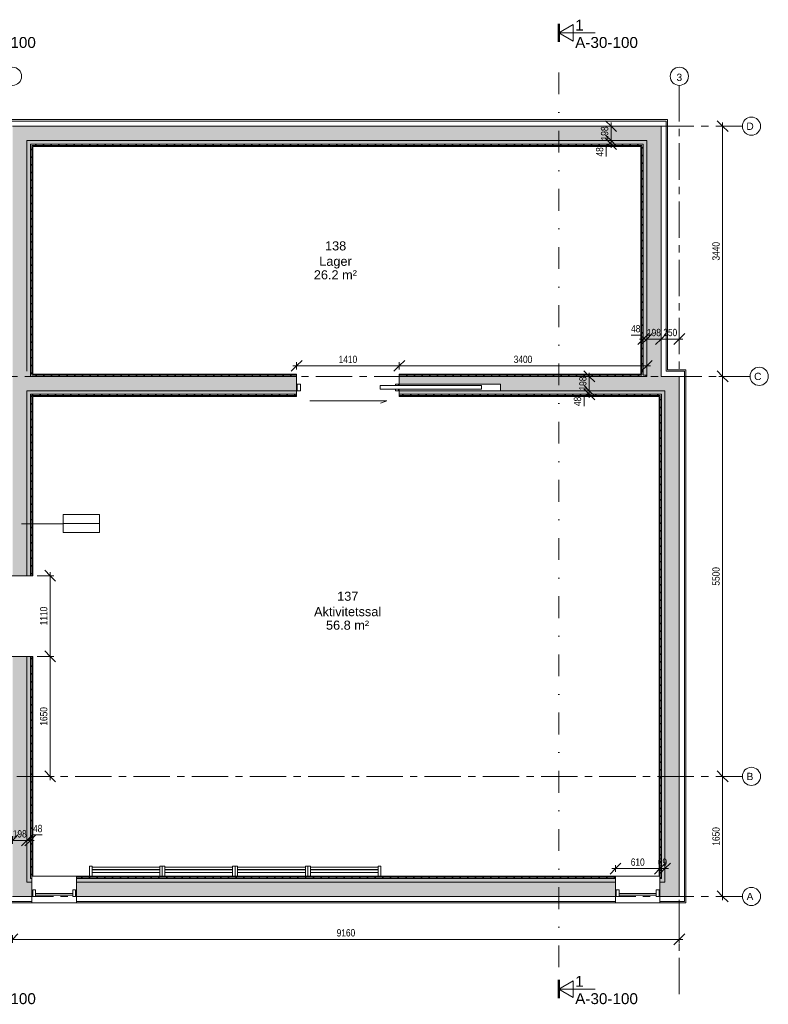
# Model space of a CAD drawing. Header units: millimetres. Extents: x 3513 to 22868, y 4710 to 22056.
# Tile 2 of 2: x 12584 to 22868, y 8517 to 22054. Entities that reach past the tile are written whole.
import ezdxf

# ---------------------------------------------------------------- set-up
doc = ezdxf.new("R2010")
doc.units = ezdxf.units.MM
doc.linetypes.add('Dash dot', pattern=[800, 300, -250, 0, -250])
doc.linetypes.add('Grid Line', pattern=[800, 500, -100, 100, -100])
for name, color, linetype, lineweight in [('A233_dør vindu', 2, 'Continuous', 9), ('A23_yttervegg', 7, 'Continuous', 15), ('A24-K_koder vegg', 4, 'Continuous', 9), ('A272_løst inventar', 1, 'Continuous', 9), ('A82_akser', 4, 'Continuous', 9), ('A83_romtekst', 3, 'Continuous', 9), ('A84_målsetting', 4, 'Continuous', 9), ('A84_målsetting-50', 4, 'Continuous', 9), ('A85_skravur', 4, 'Continuous', 9), ('A86_snittlinjer', 4, 'Continuous', 9)]:
    doc.layers.add(name, color=color, linetype=linetype, lineweight=lineweight)
doc.styles.add('Arial', font='arial.ttf', dxfattribs={"height": 100})
doc.styles.add('Arial Narrow', font='ARIALN.TTF', dxfattribs={"height": 100})
doc.styles.add('Arial_1', font='arial.ttf', dxfattribs={"height": 125})
doc.styles.add('Arial_2', font='arial.ttf', dxfattribs={"height": 150})
doc.dimstyles.new('2_0_mm', dxfattribs={"dimscale": 304.8, "dimtxt": 102.343097, "dimasz": 0.492126, "dimexe": 0.164042, "dimexo": 0.164042, "dimgap": 0.032808, "dimtad": 1, "dimdec": 0, "dimzin": 0, "dimdsep": 46, "dimtxsty": 'Arial Narrow', "dimblk1": 'OBLIQUE', "dimblk2": 'OBLIQUE', "dimsah": 1, "dimcen": 0.09, "dimdle": 0.164042, "dimadec": 1, "dimazin": 0, "dimtfac": 1, "dimtdec": 4, "dimtix": 1, "dimtmove": 0, "dimatfit": 3, "dimfxl": 1, "dimtvp": 1, "dimtolj": 1, "dimtzin": 0, "dimarcsym": 2})
doc.dimstyles.new('2_0_mm_1', dxfattribs={"dimscale": 304.8, "dimtxt": 102.343097, "dimasz": 0.492126, "dimexe": 0.164042, "dimexo": 0.164042, "dimgap": 0.032808, "dimtad": 1, "dimdec": 0, "dimzin": 0, "dimdsep": 46, "dimtxsty": 'Arial Narrow', "dimblk1": 'OBLIQUE', "dimblk2": 'OBLIQUE', "dimsah": 1, "dimcen": 0.09, "dimdle": 0.164042, "dimadec": 1, "dimazin": 0, "dimtfac": 1, "dimtdec": 4, "dimtix": 1, "dimtmove": 1, "dimatfit": 3, "dimfxl": 1, "dimtvp": 1, "dimtolj": 1, "dimtzin": 0, "dimarcsym": 2})
pattern_1 = [(45, (0, 0), (-53.033, 53.033), [])]

# ---------------------------------------------------------------- blocks, each defined once
blk = doc.blocks.new('Focus-Hel Rute fast - 5x12M_dyttefuge 10mm-728227-1_ et_ 1-50 Plan')
at = {"layer": 'A233_dør vindu'}
for p, q in [((-500, -10), (-460, -10)), ((-500, -102), (-500, -10)), ((-460, -102), (-500, -102)), ((-460, -10), (-460, -102)), ((-460, -60), (50, -60)), ((-460, -85), (50, -85)), ((90, -10), (50, -10)), ((50, -10), (50, -102)), ((50, -102), (90, -102)), ((90, -10), (90, -102))]:
    blk.add_line(p, q, dxfattribs=at)
blk = doc.blocks.new('Focus-Hel Rute fast - 5x21M_dyttefuge 10mm-728258-1_ et_ 1-50 Plan')
at = {"layer": 'A233_dør vindu'}
for p, q in [((-500, -10), (-460, -10)), ((-500, -102), (-500, -10)), ((-460, -102), (-500, -102)), ((-460, -10), (-460, -102)), ((-460, -60), (50, -60)), ((-460, -85), (50, -85)), ((90, -10), (50, -10)), ((50, -10), (50, -102)), ((50, -102), (90, -102)), ((90, -10), (90, -102))]:
    blk.add_line(p, q, dxfattribs=at)
blk = doc.blocks.new('Focus-ID Skyve - 12x21M-751978-1_ et_ 1-50 Plan')
at = {"layer": 'A233_dør vindu'}
for p, q in [((-480, 214), (-395, 245)), ((576, 214), (-480, 214)), ((-392, 53), (-1782, 53)), ((-1782, 53), (-1782, 2)), ((-1782, 2), (-392, 2)), ((-642, 53), (-642, 74)), ((-642, 74), (-600, 74)), ((-642, -18), (-642, 2)), ((-600, 74), (-600, 53)), ((-600, 2), (-600, -18)), ((-392, 2), (-392, 53)), ((706, 74), (748, 74)), ((706, -18), (706, 74)), ((748, 74), (748, -18)), ((-600, -18), (-642, -18)), ((748, -18), (706, -18))]:
    blk.add_line(p, q, dxfattribs=at)
at = {"layer": 'A233_dør vindu', "lineweight": 15}
for p, q in [((-652, 74), (-2042, 74)), ((-2042, 74), (-2042, -18)), ((-652, 53), (-652, 74)), ((-652, -18), (-652, 2)), ((-2042, -18), (-652, -18))]:
    blk.add_line(p, q, dxfattribs=at)
blk = doc.blocks.new('Ribbevegg - Ribbevegg-654495-1_ et_ 1-50 Plan')
at = {"layer": 'A272_løst inventar'}
for p, q in [((-465, 140), (-500, 140)), ((-500, 140), (-500, 0)), ((-465, 0), (-465, 140)), ((465, 140), (465, 0)), ((500, 140), (465, 140)), ((500, 0), (500, 140)), ((-500, 0), (-465, 0)), ((465, 87), (-465, 87)), ((-465, 53), (465, 53)), ((465, 47), (-465, 47)), ((-465, 13), (465, 13)), ((465, 0), (500, 0))]:
    blk.add_line(p, q, dxfattribs=at)
blk = doc.blocks.new('Grid - 2mm-445713-1_ et_ 1-50 Plan')
at = {"layer": 'A82_akser'}
blk.add_circle((0, 0), 2.5, dxfattribs=at)
blk = doc.blocks.new('DIMBLOCK1-1_ et_ 1-50 Plan')
at = {"layer": 'A84_målsetting-50'}
for p, q in [((22240, 20590), (22165, 20665)), ((22240, 20590), (22190, 20590)), ((22240, 20640), (22240, 17150)), ((22240, 20590), (22315, 20515)), ((22240, 20590), (22296, 20590)), ((22240, 17150), (22165, 17225)), ((22240, 17150), (22190, 17150)), ((22240, 17150), (22315, 17075)), ((22240, 17150), (22296, 17150))]:
    blk.add_line(p, q, dxfattribs=at)
at = {"layer": 'A84_målsetting-50', "color": 0, "insert": (22100, 18743), "char_height": 100, "width": 304.11, "attachment_point": 1, "rotation": 90, "line_spacing_factor": 0.974696, "style": 'Arial Narrow'}
blk.add_mtext('3440', dxfattribs=at)
blk = doc.blocks.new('_Oblique')
at = {"color": 0, "linetype": 'ByBlock', "lineweight": -2}
blk.add_line((-0.5, -0.5), (0.5, 0.5), dxfattribs=at)
blk = doc.blocks.new('DIMBLOCK2-1_ et_ 1-50 Plan')
at = {"layer": 'A84_målsetting-50'}
for p, q in [((22240, 17150), (22165, 17225)), ((22240, 17150), (22190, 17150)), ((22240, 17150), (22240, 11650)), ((22240, 17150), (22315, 17075)), ((22240, 17150), (22296, 17150)), ((22240, 11650), (22165, 11725)), ((22240, 11650), (22190, 11650)), ((22240, 11650), (22315, 11575)), ((22240, 11650), (22296, 11650))]:
    blk.add_line(p, q, dxfattribs=at)
at = {"layer": 'A84_målsetting-50', "color": 0, "insert": (22100, 14273), "char_height": 100, "width": 304.11, "attachment_point": 1, "rotation": 90, "line_spacing_factor": 0.974696, "style": 'Arial Narrow'}
blk.add_mtext('5500', dxfattribs=at)
blk = doc.blocks.new('DIMBLOCK3-1_ et_ 1-50 Plan')
at = {"layer": 'A84_målsetting-50'}
for p, q in [((22240, 11650), (22165, 11725)), ((22240, 11650), (22190, 11650)), ((22240, 11650), (22240, 9950)), ((22240, 11650), (22315, 11575)), ((22240, 11650), (22296, 11650)), ((22240, 10000), (22165, 10075)), ((22240, 10000), (22190, 10000)), ((22240, 10000), (22315, 9925)), ((22240, 10000), (22296, 10000))]:
    blk.add_line(p, q, dxfattribs=at)
at = {"layer": 'A84_målsetting-50', "color": 0, "insert": (22100, 10698), "char_height": 100, "width": 304.11, "attachment_point": 1, "rotation": 90, "line_spacing_factor": 0.974696, "style": 'Arial Narrow'}
blk.add_mtext('1650', dxfattribs=at)
blk = doc.blocks.new('DIMBLOCK5-1_ et_ 1-50 Plan')
at = {"layer": 'A84_målsetting-50'}
for p, q in [((12485, 9410), (12560, 9485)), ((21646, 9410), (21721, 9485)), ((12485, 9410), (12410, 9335)), ((12485, 9410), (12485, 9466)), ((12485, 9410), (21696, 9410)), ((12485, 9410), (12485, 9360)), ((21646, 9410), (21571, 9335)), ((21646, 9410), (21646, 9466)), ((21646, 9410), (21646, 9360))]:
    blk.add_line(p, q, dxfattribs=at)
at = {"layer": 'A84_målsetting-50', "color": 0, "insert": (16939, 9550), "char_height": 100, "width": 304.11, "attachment_point": 1, "line_spacing_factor": 0.974696, "style": 'Arial Narrow'}
blk.add_mtext('9160', dxfattribs=at)
blk = doc.blocks.new('DIMBLOCK6-1_ et_ 1-50 Plan')
at = {"layer": 'A84_målsetting-50'}
for p, q in [((12485, 10771), (12560, 10846)), ((12683, 10771), (12758, 10846)), ((12485, 10771), (12410, 10696)), ((12435, 10771), (12683, 10771)), ((12485, 10771), (12485, 10827)), ((12485, 10771), (12485, 10721)), ((12683, 10771), (12608, 10696)), ((12683, 10771), (12683, 10827)), ((12683, 10771), (12683, 10721))]:
    blk.add_line(p, q, dxfattribs=at)
at = {"layer": 'A84_målsetting-50', "color": 0, "insert": (12489, 10911), "char_height": 100, "width": 228.08, "attachment_point": 1, "line_spacing_factor": 0.974696, "style": 'Arial Narrow'}
blk.add_mtext('198', dxfattribs=at)
blk = doc.blocks.new('DIMBLOCK7-1_ et_ 1-50 Plan')
at = {"layer": 'A84_målsetting-50'}
for p, q in [((12683, 10771), (12758, 10846)), ((12768, 10845), (12707, 10771)), ((12731, 10771), (12806, 10846)), ((12894, 10845), (12768, 10845)), ((12683, 10771), (12608, 10696)), ((12731, 10771), (12656, 10696)), ((12683, 10771), (12683, 10827)), ((12683, 10771), (12781, 10771)), ((12683, 10771), (12683, 10721)), ((12731, 10771), (12731, 10827)), ((12731, 10771), (12731, 10721))]:
    blk.add_line(p, q, dxfattribs=at)
at = {"layer": 'A84_målsetting-50', "color": 0, "insert": (12768, 10984), "char_height": 100, "width": 152.05, "attachment_point": 1, "line_spacing_factor": 0.974696, "style": 'Arial Narrow'}
blk.add_mtext('48', dxfattribs=at)
blk = doc.blocks.new('DIMBLOCK8-1_ et_ 1-50 Plan')
at = {"layer": 'A84_målsetting-50'}
for p, q in [((20769, 10382), (20844, 10457)), ((20769, 10382), (20769, 10432)), ((21379, 10382), (21454, 10457)), ((21379, 10382), (21379, 10432)), ((20769, 10382), (20694, 10307)), ((20719, 10382), (21379, 10382)), ((20769, 10382), (20769, 10339)), ((21379, 10382), (21304, 10307)), ((21379, 10382), (21379, 10339))]:
    blk.add_line(p, q, dxfattribs=at)
at = {"layer": 'A84_målsetting-50', "color": 0, "insert": (20979, 10522), "char_height": 100, "width": 228.08, "attachment_point": 1, "line_spacing_factor": 0.974696, "style": 'Arial Narrow'}
blk.add_mtext('610', dxfattribs=at)
blk = doc.blocks.new('DIMBLOCK9-1_ et_ 1-50 Plan')
at = {"layer": 'A84_målsetting-50'}
for p, q in [((21379, 10382), (21454, 10457)), ((21379, 10382), (21379, 10432)), ((21448, 10382), (21523, 10457)), ((21448, 10382), (21448, 10439)), ((21379, 10382), (21304, 10307)), ((21448, 10382), (21373, 10307)), ((21379, 10382), (21498, 10382)), ((21379, 10382), (21379, 10339)), ((21448, 10382), (21448, 10332))]:
    blk.add_line(p, q, dxfattribs=at)
at = {"layer": 'A84_målsetting-50', "color": 0, "insert": (21350, 10522), "char_height": 100, "width": 152.05, "attachment_point": 1, "line_spacing_factor": 0.974696, "style": 'Arial Narrow'}
blk.add_mtext('69', dxfattribs=at)
blk = doc.blocks.new('DIMBLOCK14-1_ et_ 1-50 Plan')
at = {"layer": 'A84_målsetting-50'}
for p, q in [((13003, 14410), (12928, 14485)), ((13003, 14410), (12824, 14410)), ((13003, 14460), (13003, 13300)), ((13003, 14410), (13078, 14335)), ((13003, 14410), (13053, 14410)), ((13003, 13300), (12824, 13300)), ((13003, 13300), (12928, 13375)), ((13003, 13300), (13078, 13225)), ((13003, 13300), (13053, 13300))]:
    blk.add_line(p, q, dxfattribs=at)
at = {"layer": 'A84_målsetting-50', "color": 0, "insert": (12864, 13728), "char_height": 100, "width": 304.11, "attachment_point": 1, "rotation": 90, "line_spacing_factor": 0.974696, "style": 'Arial Narrow'}
blk.add_mtext('1110', dxfattribs=at)
blk = doc.blocks.new('DIMBLOCK15-1_ et_ 1-50 Plan')
at = {"layer": 'A84_målsetting-50'}
for p, q in [((13003, 13300), (12824, 13300)), ((13003, 13300), (12928, 13375)), ((13003, 13300), (13003, 11600)), ((13003, 13300), (13078, 13225)), ((13003, 13300), (13053, 13300)), ((13003, 11650), (12928, 11725)), ((13003, 11650), (12953, 11650)), ((13003, 11650), (13078, 11575)), ((13003, 11650), (13059, 11650))]:
    blk.add_line(p, q, dxfattribs=at)
at = {"layer": 'A84_målsetting-50', "color": 0, "insert": (12864, 12348), "char_height": 100, "width": 304.11, "attachment_point": 1, "rotation": 90, "line_spacing_factor": 0.974696, "style": 'Arial Narrow'}
blk.add_mtext('1650', dxfattribs=at)
blk = doc.blocks.new('DIMBLOCK16-1_ et_ 1-50 Plan')
at = {"layer": 'A84_målsetting-50'}
for p, q in [((21150, 17663), (21225, 17738)), ((21198, 17663), (21273, 17738)), ((20984, 17717), (21111, 17717)), ((21150, 17663), (21075, 17588)), ((21100, 17663), (21198, 17663)), ((21111, 17717), (21174, 17663)), ((21198, 17663), (21123, 17588)), ((21150, 17663), (21150, 17719)), ((21150, 17663), (21150, 17613)), ((21198, 17663), (21198, 17719)), ((21198, 17663), (21198, 17613))]:
    blk.add_line(p, q, dxfattribs=at)
at = {"layer": 'A84_målsetting-50', "color": 0, "insert": (20984, 17856), "char_height": 100, "width": 152.05, "attachment_point": 1, "line_spacing_factor": 0.974696, "style": 'Arial Narrow'}
blk.add_mtext('48', dxfattribs=at)
blk = doc.blocks.new('DIMBLOCK17-1_ et_ 1-50 Plan')
at = {"layer": 'A84_målsetting-50'}
for p, q in [((21198, 17663), (21273, 17738)), ((21396, 17663), (21471, 17738)), ((21198, 17663), (21123, 17588)), ((21198, 17663), (21198, 17719)), ((21198, 17663), (21396, 17663)), ((21198, 17663), (21198, 17613)), ((21396, 17663), (21321, 17588)), ((21396, 17663), (21396, 17719)), ((21396, 17663), (21396, 17613))]:
    blk.add_line(p, q, dxfattribs=at)
at = {"layer": 'A84_målsetting-50', "color": 0, "insert": (21202, 17803), "char_height": 100, "width": 228.08, "attachment_point": 1, "line_spacing_factor": 0.974696, "style": 'Arial Narrow'}
blk.add_mtext('198', dxfattribs=at)
blk = doc.blocks.new('DIMBLOCK18-1_ et_ 1-50 Plan')
at = {"layer": 'A84_målsetting-50'}
for p, q in [((21396, 17663), (21471, 17738)), ((21646, 17663), (21721, 17738)), ((21396, 17663), (21321, 17588)), ((21396, 17663), (21396, 17719)), ((21396, 17663), (21696, 17663)), ((21396, 17663), (21396, 17613)), ((21646, 17663), (21571, 17588)), ((21646, 17663), (21646, 17719)), ((21646, 17663), (21646, 17613))]:
    blk.add_line(p, q, dxfattribs=at)
at = {"layer": 'A84_målsetting-50', "color": 0, "insert": (21426, 17803), "char_height": 100, "width": 228.08, "attachment_point": 1, "line_spacing_factor": 0.974696, "style": 'Arial Narrow'}
blk.add_mtext('250', dxfattribs=at)
blk = doc.blocks.new('DIMBLOCK19-1_ et_ 1-50 Plan')
at = {"layer": 'A84_målsetting-50'}
for p, q in [((16388, 17295), (16463, 17370)), ((16388, 17295), (16388, 17345)), ((17798, 17295), (17873, 17370)), ((17798, 17295), (17798, 17345)), ((16388, 17295), (16313, 17220)), ((16338, 17295), (17798, 17295)), ((16388, 17295), (16388, 17243)), ((17798, 17295), (17723, 17220)), ((17798, 17295), (17798, 17243))]:
    blk.add_line(p, q, dxfattribs=at)
at = {"layer": 'A84_målsetting-50', "color": 0, "insert": (16966, 17434), "char_height": 100, "width": 304.11, "attachment_point": 1, "line_spacing_factor": 0.974696, "style": 'Arial Narrow'}
blk.add_mtext('1410', dxfattribs=at)
blk = doc.blocks.new('DIMBLOCK20-1_ et_ 1-50 Plan')
at = {"layer": 'A84_målsetting-50'}
for p, q in [((17798, 17295), (17873, 17370)), ((17798, 17295), (17798, 17345)), ((21198, 17295), (21273, 17370)), ((21198, 17295), (21198, 17351)), ((17798, 17295), (17723, 17220)), ((17798, 17295), (21248, 17295)), ((17798, 17295), (17798, 17243)), ((21198, 17295), (21123, 17220)), ((21198, 17295), (21198, 17245))]:
    blk.add_line(p, q, dxfattribs=at)
at = {"layer": 'A84_målsetting-50', "color": 0, "insert": (19371, 17434), "char_height": 100, "width": 304.11, "attachment_point": 1, "line_spacing_factor": 0.974696, "style": 'Arial Narrow'}
blk.add_mtext('3400', dxfattribs=at)
blk = doc.blocks.new('DIMBLOCK21-1_ et_ 1-50 Plan')
at = {"layer": 'A84_målsetting-50'}
for p, q in [((20708, 20590), (20633, 20665)), ((20708, 20590), (20658, 20590)), ((20708, 20640), (20708, 20392)), ((20708, 20590), (20783, 20515)), ((20708, 20590), (20764, 20590)), ((20708, 20392), (20633, 20467)), ((20708, 20392), (20658, 20392)), ((20708, 20392), (20783, 20317)), ((20708, 20392), (20764, 20392))]:
    blk.add_line(p, q, dxfattribs=at)
at = {"layer": 'A84_målsetting-50', "color": 0, "insert": (20569, 20395), "char_height": 100, "width": 228.08, "attachment_point": 1, "rotation": 90, "line_spacing_factor": 0.974696, "style": 'Arial Narrow'}
blk.add_mtext('198', dxfattribs=at)
blk = doc.blocks.new('DIMBLOCK22-1_ et_ 1-50 Plan')
at = {"layer": 'A84_målsetting-50'}
for p, q in [((20708, 20392), (20633, 20467)), ((20708, 20344), (20633, 20419)), ((20640, 20300), (20708, 20368)), ((20708, 20392), (20658, 20392)), ((20708, 20344), (20658, 20344)), ((20708, 20392), (20708, 20294)), ((20708, 20392), (20783, 20317)), ((20708, 20392), (20764, 20392)), ((20708, 20344), (20783, 20269)), ((20708, 20344), (20764, 20344)), ((20640, 20173), (20640, 20300))]:
    blk.add_line(p, q, dxfattribs=at)
at = {"layer": 'A84_målsetting-50', "color": 0, "insert": (20501, 20173), "char_height": 100, "width": 152.05, "attachment_point": 1, "rotation": 90, "line_spacing_factor": 0.974696, "style": 'Arial Narrow'}
blk.add_mtext('48', dxfattribs=at)
blk = doc.blocks.new('DIMBLOCK23-1_ et_ 1-50 Plan')
at = {"layer": 'A84_målsetting-50'}
for p, q in [((20409, 17150), (20334, 17225)), ((20409, 17200), (20409, 16952)), ((20409, 17150), (20359, 17150)), ((20409, 17150), (20484, 17075)), ((20409, 17150), (20466, 17150)), ((20409, 16952), (20334, 17027)), ((20409, 16952), (20359, 16952)), ((20409, 16952), (20484, 16877)), ((20409, 16952), (20466, 16952))]:
    blk.add_line(p, q, dxfattribs=at)
at = {"layer": 'A84_målsetting-50', "color": 0, "insert": (20270, 16956), "char_height": 100, "width": 228.08, "attachment_point": 1, "rotation": 90, "line_spacing_factor": 0.974696, "style": 'Arial Narrow'}
blk.add_mtext('198', dxfattribs=at)
blk = doc.blocks.new('DIMBLOCK24-1_ et_ 1-50 Plan')
at = {"layer": 'A84_målsetting-50'}
for p, q in [((20409, 16952), (20334, 17027)), ((20409, 16904), (20334, 16979)), ((20337, 16869), (20409, 16928)), ((20409, 16952), (20359, 16952)), ((20409, 16952), (20409, 16854)), ((20409, 16952), (20484, 16877)), ((20409, 16952), (20466, 16952)), ((20337, 16742), (20337, 16869)), ((20409, 16904), (20359, 16904)), ((20409, 16904), (20484, 16829)), ((20409, 16904), (20466, 16904))]:
    blk.add_line(p, q, dxfattribs=at)
at = {"layer": 'A84_målsetting-50', "color": 0, "insert": (20197, 16742), "char_height": 100, "width": 152.05, "attachment_point": 1, "rotation": 90, "line_spacing_factor": 0.974696, "style": 'Arial Narrow'}
blk.add_mtext('48', dxfattribs=at)
blk = doc.blocks.new('aart_veggkode 2mm - type_brannklasse-339875-1_ et_ 1-50 Plan')
at = {"layer": 'A24-K_koder vegg'}
for p, q in [((-5, 2.5), (5, 2.5)), ((-5, 0), (-5, 2.5)), ((-5, -2.5), (-5, 0)), ((-5, 0), (5, 0)), ((5, 2.5), (5, 0)), ((5, 0), (5, -2.5)), ((-5, -2.5), (5, -2.5))]:
    blk.add_line(p, q, dxfattribs=at)
blk = doc.blocks.new('Section - Focus Snittpil-129349-1_ et_ 1-50 Plan')
at = {"layer": 'A86_snittlinjer', "lineweight": 50}
blk.add_line((-3.5, 0), (-8.5, 0), dxfattribs=at)
at = {"layer": 'A86_snittlinjer'}
for p, q in [((-6, 0), (-8.31, -4)), ((-6, 0), (-3.69, -4)), ((-6, 0), (-6, -10)), ((-3.69, -4), (-8.31, -4))]:
    blk.add_line(p, q, dxfattribs=at)

msp = doc.modelspace()

# ---------------------------------------------------------------- hatches: boundary and pattern name
at = {"layer": 'A23_yttervegg'}
for points in [[(21197.8, 20391.5), (21395.8, 20391.5), (21395.8, 20589.5), (12485.4, 20589.5), (12485.4, 20391.5), (21149.8, 20391.5)], [(12485.4, 17150), (12683.4, 17150), (12683.4, 20391.5), (12485.4, 20391.5), (12485.4, 17220)], [(21149.8, 20343.5), (21197.8, 20343.5), (21197.8, 20391.5), (12683.4, 20391.5), (12683.4, 20343.5), (21131.8, 20343.5)], [(12683.4, 17220), (12731.4, 17220), (12731.4, 20343.5), (12683.4, 20343.5), (12683.4, 17240)], [(21149.8, 17168), (21197.8, 17168), (21197.8, 20343.5), (21149.8, 20343.5), (21149.8, 17181)], [(21197.8, 17150), (21395.8, 17150), (21395.8, 20391.5), (21197.8, 20391.5), (21197.8, 17168)], [(21447.8, 16952), (21645.8, 16952), (21645.8, 17150), (21247.3, 17150), (21247.3, 16952), (21396.1, 16952)], [(21399.8, 16904), (21447.8, 16904), (21447.8, 16952), (21247.3, 16952), (21247.3, 16904), (21396.1, 16904)], [(21645.8, 10198), (21645.8, 16952), (21447.8, 16952), (21447.8, 10198)], [(21447.8, 10246), (21447.8, 16904), (21399.8, 16904), (21399.8, 10246)], [(12683.4, 10198), (12683.4, 11685.6), (12485.4, 11685.6), (12485.4, 10198)], [(12731.4, 10246), (12731.4, 11685.6), (12683.4, 11685.6), (12683.4, 10246)]]:
    msp.add_hatch(color=256, dxfattribs=at).paths.add_polyline_path(points)
at = {"layer": 'A23_yttervegg', "lineweight": 9}
h = msp.add_hatch(dxfattribs=at)
h.set_pattern_fill('FP_1', color=256, style=0, pattern_type=2)
h.set_pattern_definition(pattern_1)
h.paths.add_polyline_path([(21131.8, 20325.5), (21149.8, 20325.5), (21149.8, 20343.5), (12731.4, 20343.5), (12731.4, 20325.5), (15435.1, 20325.5)])
h = msp.add_hatch(dxfattribs=at)
h.set_pattern_fill('FP_1', color=256, style=0, pattern_type=2)
h.set_pattern_definition(pattern_1)
h.paths.add_polyline_path([(12749.4, 17220), (12749.4, 20325.5), (12731.4, 20325.5), (12731.4, 17220)])
h = msp.add_hatch(dxfattribs=at)
h.set_pattern_fill('FP_1', color=256, style=0, pattern_type=2)
h.set_pattern_definition(pattern_1)
h.paths.add_polyline_path([(21149.8, 17168), (21149.8, 20325.5), (21131.8, 20325.5), (21131.8, 17168)])
at = {"layer": 'A23_yttervegg'}
h = msp.add_hatch(color=256, dxfattribs=at)
h.paths.add_polyline_path([(12731.4, 11685.6), (12731.4, 13300), (12683.4, 13300), (12683.4, 11685.6)])
h.paths.add_polyline_path([(12731.4, 14410), (12731.4, 16952), (12683.4, 16952), (12683.4, 14410)])
h.paths.add_polyline_path([(12731.4, 17150), (12731.4, 17220), (12683.4, 17220), (12683.4, 17150)])
at = {"layer": 'A23_yttervegg', "lineweight": 9}
h = msp.add_hatch(dxfattribs=at)
h.set_pattern_fill('FP_1', color=256, style=0, pattern_type=2)
h.set_pattern_definition(pattern_1)
h.paths.add_polyline_path([(12749.4, 11685.6), (12749.4, 13300), (12731.4, 13300), (12731.4, 11685.6)])
h.paths.add_polyline_path([(12749.4, 14410), (12749.4, 16904), (12731.4, 16904), (12731.4, 14410)])
h.paths.add_polyline_path([(12731.4, 17150), (12749.4, 17150), (12749.4, 17220), (12731.4, 17220)])
at = {"layer": 'A23_yttervegg'}
h = msp.add_hatch(color=256, dxfattribs=at)
h.paths.add_polyline_path([(12683.4, 11685.6), (12683.4, 13300), (12485.4, 13300), (12485.4, 11685.6)])
h.paths.add_polyline_path([(12683.4, 14410), (12683.4, 17150), (12485.4, 17150), (12485.4, 14410)])
h = msp.add_hatch(color=256, dxfattribs=at)
h.paths.add_polyline_path([(21197.8, 16952), (21247.3, 16952), (21247.3, 17150), (17797.8, 17150), (17797.8, 17045), (19187.8, 17045), (19187.8, 16953), (17797.8, 16953), (17797.8, 16952), (20651, 16952)])
h.paths.add_polyline_path([(16387.8, 16952), (16387.8, 17150), (12683.4, 17150), (12683.4, 16952), (15435.1, 16952)])
at = {"layer": 'A23_yttervegg', "lineweight": 9}
h = msp.add_hatch(dxfattribs=at)
h.set_pattern_fill('FP_1', color=256, style=0, pattern_type=2)
h.set_pattern_definition(pattern_1)
h.paths.add_polyline_path([(21197.8, 17150), (21197.8, 17168), (17797.8, 17168), (17797.8, 17150), (20651, 17150)])
h.paths.add_polyline_path([(16387.8, 17150), (16387.8, 17168), (12749.4, 17168), (12749.4, 17150), (15435.1, 17150)])
at = {"layer": 'A23_yttervegg'}
h = msp.add_hatch(color=256, dxfattribs=at)
h.paths.add_polyline_path([(21247.3, 16904), (21247.3, 16952), (17797.8, 16952), (17797.8, 16904), (20651, 16904)])
h.paths.add_polyline_path([(16387.8, 16904), (16387.8, 16952), (12731.4, 16952), (12731.4, 16904), (15435.1, 16904)])
at = {"layer": 'A23_yttervegg', "lineweight": 9}
h = msp.add_hatch(dxfattribs=at)
h.set_pattern_fill('FP_1', color=256, style=0, pattern_type=2)
h.set_pattern_definition(pattern_1)
h.paths.add_polyline_path([(21247.3, 16886), (21247.3, 16904), (17797.8, 16904), (17797.8, 16886), (20651, 16886)])
h.paths.add_polyline_path([(16387.8, 16886), (16387.8, 16904), (12749.4, 16904), (12749.4, 16886), (15435.1, 16886)])
h = msp.add_hatch(dxfattribs=at)
h.set_pattern_fill('FP_1', color=256, style=0, pattern_type=2)
h.set_pattern_definition(pattern_1)
h.paths.add_polyline_path([(21399.8, 16886), (21399.8, 16904), (21247.3, 16904), (21247.3, 16886), (21396.1, 16886)])
h = msp.add_hatch(dxfattribs=at)
h.set_pattern_fill('FP_1', color=256, style=0, pattern_type=2)
h.set_pattern_definition(pattern_1)
h.paths.add_polyline_path([(21381.8, 10264), (21399.8, 10264), (21399.8, 16886), (21381.8, 16886), (21381.8, 10277)])
h = msp.add_hatch(dxfattribs=at)
h.set_pattern_fill('FP_1', color=256, style=0, pattern_type=2)
h.set_pattern_definition(pattern_1)
h.paths.add_polyline_path([(12731.4, 10264), (12749.4, 10264), (12749.4, 11685.6), (12731.4, 11685.6), (12731.4, 10277)])
at = {"layer": 'A23_yttervegg'}
h = msp.add_hatch(color=256, dxfattribs=at)
h.paths.add_polyline_path([(21645.8, 10000), (21645.8, 10198), (21378.8, 10198), (21378.8, 10000), (21447.8, 10000)])
h.paths.add_polyline_path([(20768.8, 10000), (20768.8, 10198), (13362.4, 10198), (13362.4, 10000), (18415.6, 10000)])
h.paths.add_polyline_path([(12731.4, 10000), (12752.4, 10000), (12752.4, 10198), (12485.4, 10198), (12485.4, 10000), (12683.4, 10000)])
h = msp.add_hatch(color=256, dxfattribs=at)
h.paths.add_polyline_path([(21399.8, 10198), (21447.8, 10198), (21447.8, 10246), (21378.8, 10246), (21378.8, 10198), (21396.1, 10198)])
h.paths.add_polyline_path([(20768.8, 10198), (20768.8, 10246), (13362.4, 10246), (13362.4, 10198), (18415.6, 10198)])
h.paths.add_polyline_path([(12749.4, 10198), (12752.4, 10198), (12752.4, 10246), (12683.4, 10246), (12683.4, 10198), (12731.4, 10198)])
at = {"layer": 'A23_yttervegg', "lineweight": 9}
h = msp.add_hatch(dxfattribs=at)
h.set_pattern_fill('FP_1', color=256, style=0, pattern_type=2)
h.set_pattern_definition(pattern_1)
h.paths.add_polyline_path([(21399.8, 10246), (21399.8, 10264), (21378.8, 10264), (21378.8, 10246), (21396.1, 10246)])
h.paths.add_polyline_path([(20768.8, 10246), (20768.8, 10264), (13362.4, 10264), (13362.4, 10246), (18415.6, 10246)])
h.paths.add_polyline_path([(12731.4, 10246), (12752.4, 10246), (12752.4, 10264), (12731.4, 10264)])

# ---------------------------------------------------------------- linework, layer by layer
at = {"layer": 'A23_yttervegg'}
for p, q in [((21485.8, 20679.5), (12395.4, 20679.5)), ((21485.8, 17240), (21485.8, 20679.5)), ((12762.4, 20312.5), (21118.8, 20312.5)), ((12762.4, 17181), (12762.4, 20312.5)), ((21118.8, 20312.5), (21118.8, 17181)), ((21735.8, 17240), (21485.8, 17240)), ((21735.8, 16886), (21735.8, 17240)), ((16387.8, 17181), (12762.4, 17181)), ((16387.8, 16873), (16387.8, 17181)), ((21118.8, 17181), (17797.8, 17181)), ((17797.8, 17181), (17797.8, 17045)), ((17797.8, 16953), (17797.8, 16873)), ((12762.4, 14410), (12762.4, 16873)), ((12762.4, 16873), (16387.8, 16873)), ((17797.8, 16873), (21368.8, 16873)), ((21368.8, 16873), (21368.8, 10277)), ((21735.8, 9910), (21735.8, 16886)), ((12454.4, 14410), (12762.4, 14410)), ((12762.4, 13300), (12454.4, 13300)), ((12762.4, 10277), (12762.4, 13300)), ((12752.4, 9910), (12752.4, 10277)), ((12752.4, 10277), (12762.4, 10277)), ((13543.4, 10277), (13362.4, 10277)), ((13362.4, 10277), (13362.4, 9910)), ((14508.4, 10277), (13578.4, 10277)), ((15508.4, 10277), (14578.4, 10277)), ((16508.4, 10277), (15578.4, 10277)), ((17508.4, 10277), (16578.4, 10277)), ((20768.8, 10277), (17543.4, 10277)), ((20768.8, 9910), (20768.8, 10277)), ((21368.8, 10277), (21378.8, 10277)), ((21378.8, 10277), (21378.8, 9910)), ((12395.4, 9910), (12752.4, 9910)), ((13362.4, 9910), (20768.8, 9910)), ((21378.8, 9910), (21735.8, 9910))]:
    msp.add_line(p, q, dxfattribs=at)
at = {"layer": 'A23_yttervegg', "lineweight": 9}
for p, q in [((12415.4, 20659.5), (21465.8, 20659.5)), ((12485.4, 20589.5), (21395.8, 20589.5)), ((21395.8, 20589.5), (21395.8, 17150)), ((21465.8, 17220), (21465.8, 20659.5)), ((12683.4, 20391.5), (21197.8, 20391.5)), ((12683.4, 17220), (12683.4, 20391.5)), ((12731.4, 20343.5), (21149.8, 20343.5)), ((12731.4, 17150), (12731.4, 20343.5)), ((12749.4, 20325.5), (21131.8, 20325.5)), ((12749.4, 17168), (12749.4, 20325.5)), ((21131.8, 17168), (21131.8, 20325.5)), ((21149.8, 20343.5), (21149.8, 17168)), ((21197.8, 17150), (21197.8, 20391.5)), ((21715.8, 17220), (21465.8, 17220)), ((21715.8, 17220), (21715.8, 9930)), ((12683.4, 17150), (16387.8, 17150)), ((12749.4, 17168), (16387.8, 17168)), ((17797.8, 17168), (21131.8, 17168)), ((17797.8, 17150), (21197.8, 17150)), ((21149.8, 17168), (21197.8, 17168)), ((21645.8, 17150), (21395.8, 17150)), ((21645.8, 17150), (21645.8, 10198)), ((12683.4, 14410), (12683.4, 16952)), ((12683.4, 16952), (16387.8, 16952)), ((17797.8, 16952), (21447.8, 16952)), ((21447.8, 16952), (21447.8, 10246)), ((12731.4, 14410), (12731.4, 16904)), ((12731.4, 16904), (16387.8, 16904)), ((12749.4, 14410), (12749.4, 16886)), ((12749.4, 16886), (16387.8, 16886)), ((17797.8, 16904), (21399.8, 16904)), ((17797.8, 16886), (21381.8, 16886)), ((21381.8, 16886), (21381.8, 10264)), ((21399.8, 16904), (21399.8, 10264)), ((12683.4, 10198), (12683.4, 13300)), ((12731.4, 10246), (12731.4, 13300)), ((12749.4, 10264), (12749.4, 13300)), ((12752.4, 10198), (12683.4, 10198)), ((12752.4, 10246), (12731.4, 10246)), ((12752.4, 10264), (12749.4, 10264)), ((20768.8, 10264), (13362.4, 10264)), ((20768.8, 10246), (13362.4, 10246)), ((20768.8, 10198), (13362.4, 10198)), ((21381.8, 10264), (21378.8, 10264)), ((21399.8, 10246), (21378.8, 10246)), ((21447.8, 10198), (21378.8, 10198)), ((21399.8, 10264), (21399.8, 10246)), ((21447.8, 10246), (21447.8, 10198)), ((21645.8, 10198), (21645.8, 10000)), ((12752.4, 9930), (12415.4, 9930)), ((12752.4, 10000), (12485.4, 10000)), ((20768.8, 10000), (13362.4, 10000)), ((20768.8, 9930), (13362.4, 9930)), ((21645.8, 10000), (21378.8, 10000)), ((21715.8, 9930), (21378.8, 9930))]:
    msp.add_line(p, q, dxfattribs=at)
at = {"layer": 'A24-K_koder vegg'}
msp.add_line((12608.4, 15124.4), (13180.9, 15124.4), dxfattribs=at)
at = {"layer": 'A82_akser', "linetype": 'Grid Line'}
for p, q in [((21645.8, 8654.3), (21645.8, 21151.1)), ((9346.8, 20589.5), (22511.8, 20589.5)), ((9453.5, 17150), (22618.4, 17150)), ((9346.8, 11650), (22511.8, 11650)), ((9346.8, 10000), (22511.8, 10000))]:
    msp.add_line(p, q, dxfattribs=at)
at = {"layer": 'A85_skravur'}
for p, q in [((12762.4, 10277), (13362.4, 10277)), ((20768.8, 10277), (21368.8, 10277)), ((13362.4, 9910), (12752.4, 9910)), ((21378.8, 9910), (20768.8, 9910))]:
    msp.add_line(p, q, dxfattribs=at)
at = {"layer": 'A86_snittlinjer', "linetype": 'Dash dot'}
msp.add_line((19989.2, 9026.4), (19989.2, 21572.5), dxfattribs=at)

# ---------------------------------------------------------------- block references
at = {"layer": 'A233_dør vindu', "rotation": 180}
msp.add_blockref('Focus-ID Skyve - 12x21M-751978-1_ et_ 1-50 Plan', (17146.2, 17027), dxfattribs=at)
at = {"layer": 'A233_dør vindu'}
for name, p in [('Focus-Hel Rute fast - 5x21M_dyttefuge 10mm-728258-1_ et_ 1-50 Plan', (13262.4, 10102.3)), ('Focus-Hel Rute fast - 5x12M_dyttefuge 10mm-728227-1_ et_ 1-50 Plan', (13262.4, 10102.3)), ('Focus-Hel Rute fast - 5x12M_dyttefuge 10mm-728227-1_ et_ 1-50 Plan', (21278.8, 10102.3)), ('Focus-Hel Rute fast - 5x21M_dyttefuge 10mm-728258-1_ et_ 1-50 Plan', (21278.8, 10102.3))]:
    msp.add_blockref(name, p, dxfattribs=at)
at = {"layer": 'A24-K_koder vegg', "xscale": 49.99999999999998, "yscale": 49.99999999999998, "zscale": 49.99999999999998}
msp.add_blockref('aart_veggkode 2mm - type_brannklasse-339875-1_ et_ 1-50 Plan', (13430.9, 15126.6), dxfattribs=at)
at = {"layer": 'A272_løst inventar', "rotation": 180}
for p in [(14043.4, 10417), (15043.4, 10417), (16043.4, 10417), (17043.4, 10417)]:
    msp.add_blockref('Ribbevegg - Ribbevegg-654495-1_ et_ 1-50 Plan', p, dxfattribs=at)
at = {"layer": 'A82_akser', "xscale": 49.99999999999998, "yscale": 49.99999999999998, "zscale": 49.99999999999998}
for p in [(12485.4, 21276.1), (21645.8, 21276.1)]:
    msp.add_blockref('Grid - 2mm-445713-1_ et_ 1-50 Plan', p, dxfattribs=at)
for p, rotation in [((22636.8, 20589.5), 269.9999999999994), ((22743.4, 17150), 269.9999999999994), ((22636.8, 11650), 269.9999999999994), ((22636.8, 10000), 269.9999999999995)]:
    msp.add_blockref('Grid - 2mm-445713-1_ et_ 1-50 Plan', p, dxfattribs=dict(at, rotation=rotation))
at = {"layer": 'A86_snittlinjer', "extrusion": (0, 0, -1), "xscale": 49.99999999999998, "yscale": 49.99999999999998, "zscale": 49.99999999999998, "rotation": 270.0000000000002}
msp.add_blockref('Section - Focus Snittpil-129349-1_ et_ 1-50 Plan', (-19989.2, 21572.5), dxfattribs=at)
at = {"layer": 'A86_snittlinjer', "xscale": 49.99999999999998, "yscale": 49.99999999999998, "zscale": 49.99999999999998, "rotation": 89.99999999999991}
msp.add_blockref('Section - Focus Snittpil-129349-1_ et_ 1-50 Plan', (19989.2, 9026.4), dxfattribs=at)

# ---------------------------------------------------------------- texts
at = {"layer": 'A82_akser', "char_height": 100, "attachment_point": 1, "style": 'Arial'}
for s, insert, width in [('3', (21607.2, 21311.6), 96.202), ('D', (22567.2, 20638.9), 124.262), ('C', (22673.9, 17199.4), 124.262), ('B', (22570.5, 11699.4), 116.245), ('A', (22570.5, 10049.4), 116.245)]:
    msp.add_mtext(s, dxfattribs=dict(at, insert=insert, width=width))
at = {"layer": 'A83_romtekst', "char_height": 125, "attachment_point": 1, "style": 'Arial_1'}
for s, insert, width in [('138', (16779, 19006.9), 348.734), ('Lager', (16699.5, 18795.1), 541.139), ('26.2 m²', (16625.2, 18608.9), 721.519), ('137', (16946, 14189.9), 348.734), ('Aktivitetssal', (16628.5, 13978.1), 1118.354), ('56.8 m²', (16792.3, 13792), 721.519)]:
    msp.add_mtext(s, dxfattribs=dict(at, insert=insert, width=width))
at = {"layer": 'A86_snittlinjer', "char_height": 150, "attachment_point": 1, "style": 'Arial_2'}
for s, insert, width in [('1', (20215.6, 22053.8), 144.304), ('A-30-100', (11944.2, 21815.7), 1062.236), ('A-30-100', (20215.6, 21815.7), 1062.236), ('1', (20215.6, 8907.8), 144.304), ('A-30-100', (11944.2, 8669.6), 1062.236), ('A-30-100', (20215.6, 8669.6), 1062.236)]:
    msp.add_mtext(s, dxfattribs=dict(at, insert=insert, width=width))

# ---------------------------------------------------------------- dimensions: what is measured, and where the dimension line sits
at = {"layer": 'A84_målsetting'}
for base, p1, p2, override, picture, middle in [((20708.1, 20391.5), (20814.2, 20589.5), (20814.2, 20391.5), {"dimpost": '<>', "dimfxl": 198}, 'DIMBLOCK21-1_ et_ 1-50 Plan', (20647, 20490.5)), ((22239.6654, 17150), (22345.7314, 20589.5136), (22345.7314, 17150), {"dimpost": '<>', "dimfxl": 3439.513568}, 'DIMBLOCK1-1_ et_ 1-50 Plan', (22178.6081, 18869.7568)), ((20409.4, 16952), (20515.5, 17150), (20515.5, 16952), {"dimpost": '<>', "dimfxl": 198}, 'DIMBLOCK23-1_ et_ 1-50 Plan', (20348.4, 17051)), ((22239.7, 11650), (22345.7, 17150), (22345.7, 11650), {"dimpost": '<>', "dimfxl": 5500}, 'DIMBLOCK2-1_ et_ 1-50 Plan', (22178.6, 14400)), ((13003.2, 13300), (12774.4, 14410), (12774.4, 13300), {"dimpost": '<>', "dimfxl": 1110}, 'DIMBLOCK14-1_ et_ 1-50 Plan', (12942.2, 13855)), ((13003.2, 11650), (12774.4, 13300), (13109.3, 11650), {"dimpost": '<>', "dimfxl": 1683.650649}, 'DIMBLOCK15-1_ et_ 1-50 Plan', (12942.2, 12475)), ((22239.7, 10000), (22345.7, 11650), (22345.7, 10000), {"dimpost": '<>', "dimfxl": 1650}, 'DIMBLOCK3-1_ et_ 1-50 Plan', (22178.6, 10825))]:
    dim = msp.add_linear_dim(base=base, p1=p1, p2=p2, angle=90, dimstyle='2_0_mm', override=override, dxfattribs=at)
    dim.commit()
    dim.dimension.update_dxf_attribs({"geometry": picture, "text_midpoint": middle})
for base, p1, p2, picture, middle in [((20708.1, 20343.5), (20814.2, 20391.5), (20814.2, 20343.5), 'DIMBLOCK22-1_ et_ 1-50 Plan', (20567.8, 20249.1)), ((20409.4, 16904), (20515.5, 16952), (20515.5, 16904), 'DIMBLOCK24-1_ et_ 1-50 Plan', (20264.1, 16818.4))]:
    dim = msp.add_linear_dim(base=base, p1=p1, p2=p2, angle=90, dimstyle='2_0_mm_1', override={"dimpost": '<>', "dimfxl": 48}, dxfattribs=at)
    dim.commit()
    dim.dimension.update_dxf_attribs({"geometry": picture, "text_midpoint": middle, "dimtype": 160, "text_rotation": 90})
for base, p1, p2, picture, middle in [((21197.8, 17663.4), (21149.8, 17769.5), (21197.8, 17769.5), 'DIMBLOCK16-1_ et_ 1-50 Plan', (21060.5, 17789.4)), ((12731.4, 10771.3), (12683.4, 10877.4), (12731.4, 10877.4), 'DIMBLOCK7-1_ et_ 1-50 Plan', (12843.7, 10917.2))]:
    dim = msp.add_linear_dim(base=base, p1=p1, p2=p2, dimstyle='2_0_mm_1', override={"dimpost": '<>', "dimfxl": 48}, dxfattribs=at)
    dim.commit()
    dim.dimension.update_dxf_attribs({"geometry": picture, "text_midpoint": middle, "dimtype": 160})
for base, p1, p2, override, picture, middle in [((21395.8, 17663.4), (21197.8, 17769.5), (21395.8, 17769.5), {"dimpost": '<>', "dimfxl": 198}, 'DIMBLOCK17-1_ et_ 1-50 Plan', (21296.8, 17724.5)), ((21645.8, 17663.4), (21395.8, 17769.5), (21645.8, 17769.5), {"dimpost": '<>', "dimfxl": 250}, 'DIMBLOCK18-1_ et_ 1-50 Plan', (21520.8, 17724.5)), ((17797.8, 17294.8), (16387.8, 17193), (17797.8, 17193), {"dimpost": '<>', "dimfxl": 1410}, 'DIMBLOCK19-1_ et_ 1-50 Plan', (17092.8, 17355.9)), ((21197.8, 17294.8), (17797.8, 17193), (21197.8, 17400.9), {"dimpost": '<>', "dimfxl": 3406.348252}, 'DIMBLOCK20-1_ et_ 1-50 Plan', (19497.8, 17355.9)), ((12683.4, 10771.3), (12485.4, 10877.4), (12683.4, 10877.4), {"dimpost": '<>', "dimfxl": 198}, 'DIMBLOCK6-1_ et_ 1-50 Plan', (12584.4, 10832.3)), ((21378.8, 10382.5), (20768.8, 10289), (21378.8, 10289), {"dimpost": '<>', "dimfxl": 610}, 'DIMBLOCK8-1_ et_ 1-50 Plan', (21073.8, 10443.5)), ((21447.8, 10382.5), (21378.8, 10289), (21447.8, 10488.5), {"dimpost": '<>', "dimfxl": 211.131598}, 'DIMBLOCK9-1_ et_ 1-50 Plan', (21413.3, 10443.5)), ((21645.8, 9410.3), (12485.4, 9516.3), (21645.8, 9516.3), {"dimpost": '<>', "dimfxl": 9160.466013}, 'DIMBLOCK5-1_ et_ 1-50 Plan', (17065.6, 9471.3))]:
    dim = msp.add_linear_dim(base=base, p1=p1, p2=p2, dimstyle='2_0_mm', override=override, dxfattribs=at)
    dim.commit()
    dim.dimension.update_dxf_attribs({"geometry": picture, "text_midpoint": middle})

doc.saveas('drawing.dxf')
